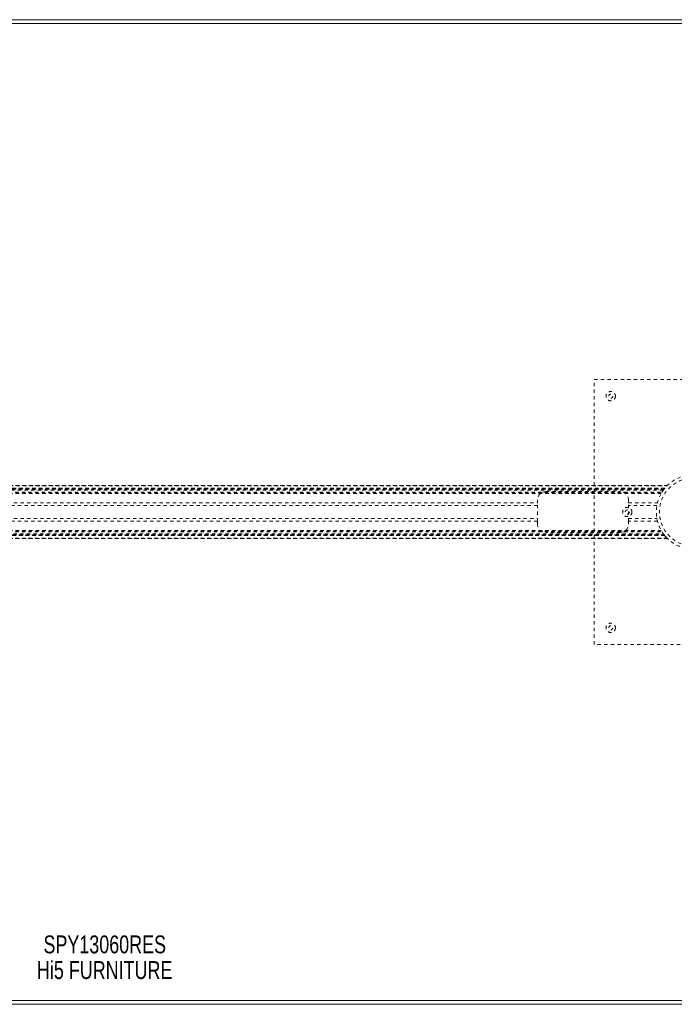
# Model space of a CAD drawing. Header units: inches. Extents: x 3.7 to 63.2, y 15.3 to 45.
# Tile 3 of 5: x 31.2 to 51, y 15.3 to 45. Entities that reach past the tile are written whole.
import ezdxf

# ---------------------------------------------------------------- set-up
doc = ezdxf.new("R2010")
doc.units = ezdxf.units.IN
doc.header["$MEASUREMENT"] = 0
doc.linetypes.add('SLD-Dashed', pattern=[0.075, 0.05, -0.025])
doc.linetypes.add('SLD-Solid', pattern=[0])
doc.layers.add('HI5-SYMBOLTEXT', color=5, linetype='SLD-Solid')
doc.styles.add('SLDTEXTSTYLE0', font='TXT', dxfattribs={"width": 0.75})

# ---------------------------------------------------------------- blocks, each defined once
blk = doc.blocks.new('SW_NOTE_0')
at = {"layer": 'HI5-SYMBOLTEXT', "color": 0, "char_height": 0.54, "attachment_point": 1, "style": 'SLDTEXTSTYLE0'}
for s, insert in [('SPY13060RES', (0, 0.696)), ('Hi5 FURNITURE', (-0.197, -0.08))]:
    blk.add_mtext(s, dxfattribs=dict(at, insert=insert))

msp = doc.modelspace()

# ---------------------------------------------------------------- linework, layer by layer
at = {"color": 7, "linetype": 'SLD-Solid', "lineweight": 15}
for p, q in [((3.688, 45.029), (63.188, 45.029)), ((3.806, 44.911), (63.069, 44.911)), ((63.069, 44.911), (3.806, 44.911)), ((63.188, 15.279), (3.688, 15.279)), ((63.069, 15.397), (3.806, 15.397)), ((3.806, 15.397), (63.069, 15.397))]:
    msp.add_line(p, q, dxfattribs=at)
at = {"color": 7, "linetype": 'SLD-Dashed', "lineweight": 0}
for p, q in [((48.563, 26.154), (48.563, 34.154)), ((48.563, 34.154), (54.563, 34.154)), ((50.778, 30.959), (16.097, 30.959)), ((16.098, 30.959), (50.777, 30.959)), ((50.776, 30.959), (16.099, 30.959)), ((16.111, 30.947), (50.765, 30.947)), ((16.181, 30.869), (50.694, 30.869)), ((50.694, 30.869), (16.181, 30.869)), ((50.69, 30.864), (16.185, 30.864)), ((16.188, 30.86), (50.687, 30.86)), ((50.687, 30.86), (16.188, 30.86)), ((50.683, 30.855), (16.192, 30.855)), ((16.2, 30.845), (50.675, 30.845)), ((16.201, 30.844), (50.674, 30.844)), ((50.673, 30.842), (16.202, 30.842)), ((50.671, 30.84), (16.204, 30.84)), ((50.649, 30.81), (16.226, 30.81)), ((16.265, 30.752), (50.61, 30.752)), ((16.281, 30.727), (50.594, 30.727)), ((16.291, 30.709), (50.584, 30.709)), ((47.098, 30.769), (49.348, 30.769)), ((50.61, 30.752), (50.613, 30.757)), ((50.659, 30.824), (50.687, 30.86)), ((50.69, 30.864), (50.694, 30.869)), ((20.028, 30.435), (46.848, 30.435)), ((46.848, 30.351), (20.028, 30.351)), ((46.848, 30.435), (46.848, 30.519)), ((46.848, 29.872), (46.848, 30.435)), ((49.598, 30.519), (49.598, 30.435)), ((49.598, 30.435), (50.473, 30.435)), ((49.598, 29.872), (49.598, 30.435)), ((50.455, 30.351), (49.598, 30.351)), ((20.028, 29.956), (46.848, 29.956)), ((46.848, 29.872), (20.028, 29.872)), ((46.848, 29.789), (46.848, 29.872)), ((49.598, 29.956), (50.455, 29.956)), ((50.473, 29.872), (49.598, 29.872)), ((49.598, 29.872), (49.598, 29.789)), ((50.678, 29.459), (16.197, 29.459)), ((50.674, 29.463), (16.201, 29.463)), ((16.202, 29.465), (50.673, 29.465)), ((16.204, 29.467), (50.671, 29.467)), ((16.221, 29.49), (50.654, 29.49)), ((16.265, 29.555), (50.61, 29.555)), ((16.281, 29.581), (50.594, 29.581)), ((16.291, 29.598), (50.584, 29.598)), ((49.348, 29.539), (47.098, 29.539)), ((50.689, 29.445), (50.676, 29.462)), ((16.097, 29.349), (50.778, 29.349)), ((50.777, 29.349), (16.098, 29.349)), ((16.099, 29.349), (50.776, 29.349)), ((50.765, 29.361), (16.111, 29.361)), ((50.694, 29.439), (16.181, 29.439)), ((16.181, 29.439), (50.694, 29.439)), ((16.185, 29.443), (50.69, 29.443)), ((16.186, 29.445), (50.689, 29.445)), ((50.687, 29.447), (16.188, 29.447)), ((16.188, 29.447), (50.687, 29.447)), ((50.694, 29.439), (50.69, 29.443)), ((54.563, 26.154), (48.563, 26.154))]:
    msp.add_line(p, q, dxfattribs=at)
at = {"color": 7, "linetype": 'SLD-Dashed', "lineweight": 0, "flags": 128}
for points in [[(50.454, 30.348), (50.455, 30.35), (50.455, 30.351)], [(50.455, 29.956), (50.453, 29.967), (50.452, 29.976)], [(50.69, 29.443), (50.685, 29.449), (50.678, 29.459)]]:
    msp.add_lwpolyline(points, dxfattribs=at)
at = {"color": 7, "linetype": 'SLD-Dashed', "lineweight": 0}
for centre, radius in [((49.063, 33.654), 0.141), ((49.063, 33.654), 0.0625), ((51.563, 30.154), 1.125), ((51.563, 30.154), 1.03), ((49.563, 30.154), 0.141), ((49.563, 30.154), 0.0625), ((49.063, 26.654), 0.141), ((49.063, 26.654), 0.0625)]:
    msp.add_circle(centre, radius, dxfattribs=at)
for centre, radius, start, end in [((51.567, 30.149), 1.131, 134.3107, 135.1779), ((47.098, 30.519), 0.25, 90, 180), ((49.348, 30.519), 0.25, 0, 90), ((51.563, 30.154), 1.125, 142.2651, 149.3825), ((51.569, 30.148), 1.134, 141.1139, 142.3999), ((51.471, 30.227), 1.008, 140.4468, 142.1666), ((47.098, 29.789), 0.25, 180, 270), ((49.348, 29.789), 0.25, 270, 0), ((51.558, 30.151), 1.12, 216.1683, 218.1345), ((51.592, 30.177), 1.163, 217.616, 218.8701), ((51.538, 30.132), 1.092, 217.617, 225.7602)]:
    msp.add_arc(centre, radius, start, end, dxfattribs=at)

# ---------------------------------------------------------------- block references
at = {"layer": 'HI5-SYMBOLTEXT', "color": 5}
msp.add_blockref('SW_NOTE_0', (31.922, 16.663), dxfattribs=at)

doc.saveas('drawing.dxf')
